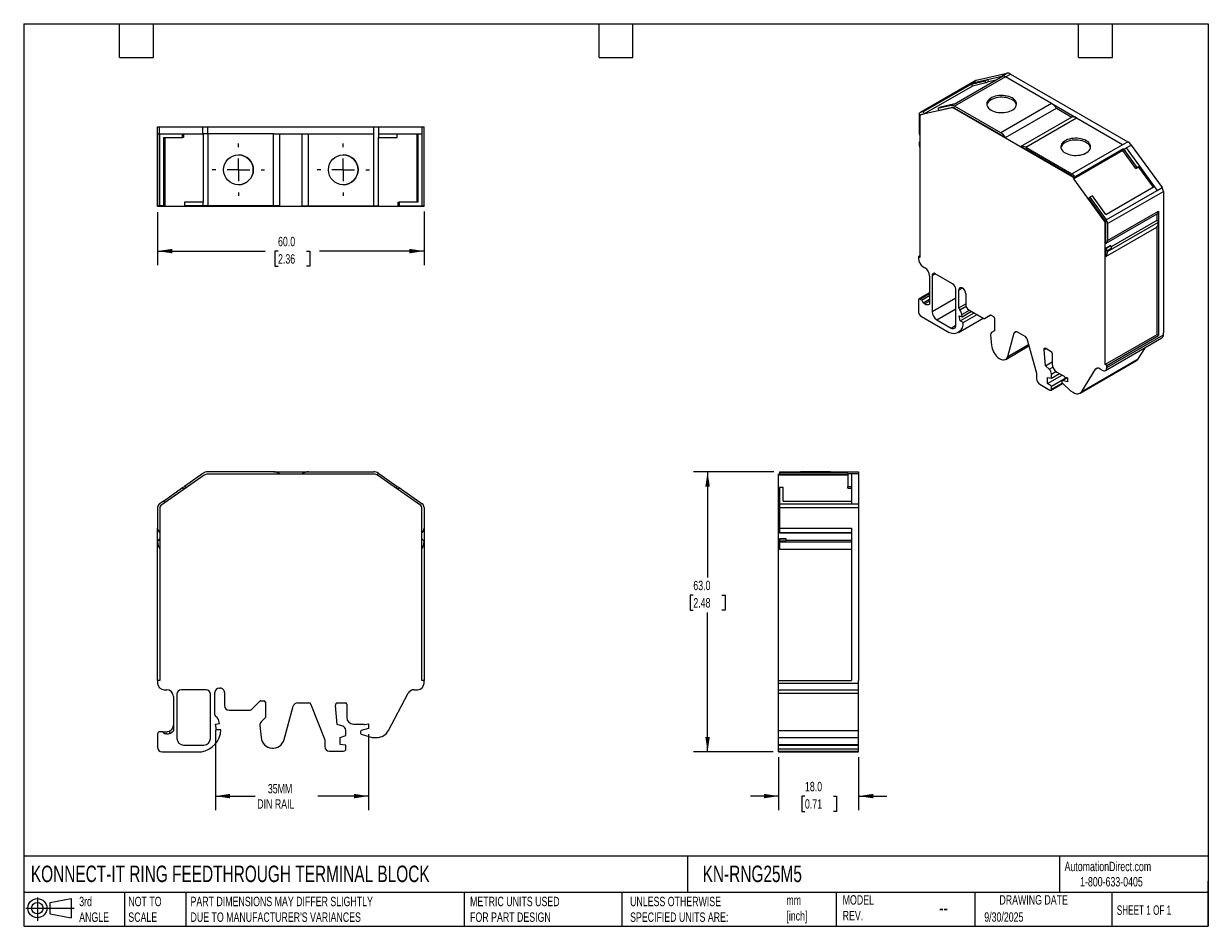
# Model space of a CAD drawing. Header units: millimetres. Extents: x 6 to 273, y 6 to 210.
import ezdxf

# ---------------------------------------------------------------- set-up
doc = ezdxf.new("R2010")
doc.units = ezdxf.units.MM
doc.linetypes.add('SLD-Center', pattern=[19.05, 15.24, -1.27, 1.27, -1.27])
doc.linetypes.add('SLD-Solid', pattern=[0])
doc.layers.add('CENTER', color=40, linetype='SLD-Center')
doc.layers.add('SLD-DEFPOINTS', color=7, linetype='Continuous')
doc.layers.add('DIMENSIONS', color=140, linetype='SLD-Solid', lineweight=25)
doc.layers.add('TEXT', color=140, linetype='SLD-Solid', lineweight=25)
doc.styles.add('SLDTEXTSTYLE0', font='TXT', dxfattribs={"width": 0.7})
doc.styles.add('SLDTEXTSTYLE1', font='TXT', dxfattribs={"width": 0.65})
doc.dimstyles.new('SLDDIMSTYLE0', dxfattribs={"dimtxt": 2.158008, "dimasz": 3.302, "dimexe": 0, "dimexo": 0.0625, "dimgap": 0.539502, "dimtad": 0, "dimtih": 1, "dimtoh": 1, "dimdec": 1, "dimrnd": 1e-09, "dimzin": 12, "dimdsep": 46, "dimtxsty": 'SLDTEXTSTYLE0', "dimsah": 1, "dimcen": 0.09, "dimadec": 0, "dimazin": 3, "dimtfac": 1, "dimtdec": 1, "dimtofl": 0, "dimtmove": 0, "dimatfit": 3, "dimfxl": 0, "dimfrac": 2, "dimtolj": 1, "dimtzin": 12, "dimarcsym": 0})
doc.dimstyles.new('SLDDIMSTYLE1', dxfattribs={"dimtxt": 2.158008, "dimasz": 3.302, "dimexe": 0, "dimexo": 0.0625, "dimgap": 0.539502, "dimtad": 0, "dimtih": 1, "dimtoh": 1, "dimdec": 1, "dimrnd": 1e-09, "dimzin": 4, "dimdsep": 46, "dimtxsty": 'SLDTEXTSTYLE0', "dimsah": 1, "dimcen": 0.09, "dimadec": 0, "dimazin": 1, "dimtfac": 1, "dimtdec": 1, "dimtmove": 0, "dimatfit": 0, "dimfxl": 0, "dimfrac": 2, "dimtolj": 1, "dimtzin": 12, "dimarcsym": 0})
doc.dimstyles.new('SLDDIMSTYLE2', dxfattribs={"dimtxt": 2.158008, "dimasz": 3.302, "dimexe": 0, "dimexo": 0.0625, "dimgap": 0.539502, "dimtad": 0, "dimtih": 1, "dimtoh": 1, "dimdec": 1, "dimrnd": 1e-09, "dimzin": 4, "dimdsep": 46, "dimtxsty": 'SLDTEXTSTYLE0', "dimsah": 1, "dimcen": 0.09, "dimadec": 0, "dimazin": 1, "dimtfac": 1, "dimtdec": 1, "dimtofl": 0, "dimtmove": 0, "dimatfit": 3, "dimfxl": 0, "dimfrac": 2, "dimtolj": 1, "dimtzin": 12, "dimarcsym": 0})

# ---------------------------------------------------------------- blocks, each defined once
blk = doc.blocks.new('Block11')
at = {"color": 7, "linetype": 'SLD-Solid', "lineweight": 18}
for p, q in [((0, 2.88), (10.87, 2.88)), ((2.59, 5.31), (2.59, 0)), ((5.48, 4.17), (10.18, 5.03)), ((5.48, 1.6), (5.48, 4.17)), ((10.18, 5.03), (10.18, 0.73)), ((5.48, 1.6), (10.18, 0.73))]:
    blk.add_line(p, q, dxfattribs=at)
for radius in [2.15, 1.29]:
    blk.add_circle((2.59, 2.88), radius, dxfattribs=at)
blk = doc.blocks.new('Block12')
at = {"layer": 'SLD-DEFPOINTS'}
blk.add_blockref('Block11', (0, 0), dxfattribs=at)
blk = doc.blocks.new('_D')
at = {"layer": 'DIMENSIONS'}
for p, q in [((49.52, 50.58), (49.52, 32.49)), ((84, 49.59), (84, 32.49)), ((49.52, 35.66), (58.45, 35.66)), ((84, 35.66), (72.54, 35.66))]:
    blk.add_line(p, q, dxfattribs=at)
for points in [[(49.52, 35.66), (52.82, 35.16), (52.82, 36.17)], [(84, 35.66), (80.7, 36.17), (80.7, 35.16)]]:
    blk.add_solid(points, dxfattribs=at)
at = {"layer": 'DIMENSIONS', "char_height": 2.117, "attachment_point": 1, "style": 'SLDTEXTSTYLE0'}
for s, insert in [('35MM', (61.32, 38.39)), ('DIN RAIL', (58.93, 34.96))]:
    blk.add_mtext(s, dxfattribs=dict(at, insert=insert))
blk = doc.blocks.new('_D_1')
at = {"layer": 'DIMENSIONS'}
for p, q in [((176.32, 44.39), (176.32, 32.49)), ((194.32, 44.39), (194.32, 32.49)), ((176.32, 35.66), (169.97, 35.66)), ((182.24, 35.66), (181.52, 35.66)), ((181.52, 35.66), (181.52, 32.23)), ((188.65, 35.66), (189.38, 35.66)), ((189.38, 35.66), (189.38, 32.23)), ((194.32, 35.66), (200.67, 35.66)), ((181.52, 32.23), (182.24, 32.23)), ((189.38, 32.23), (188.65, 32.23))]:
    blk.add_line(p, q, dxfattribs=at)
for points in [[(176.32, 35.66), (173.01, 36.17), (173.01, 35.16)], [(194.32, 35.66), (197.62, 35.16), (197.62, 36.17)]]:
    blk.add_solid(points, dxfattribs=at)
at = {"layer": 'DIMENSIONS', "char_height": 2.117, "attachment_point": 1, "style": 'SLDTEXTSTYLE0'}
for s, insert in [('18.0', (182.24, 38.87)), ('0.71', (182.24, 34.96))]:
    blk.add_mtext(s, dxfattribs=dict(at, insert=insert))
blk = doc.blocks.new('_D_2')
at = {"layer": 'DIMENSIONS'}
for p, q in [((175.25, 108.66), (157.14, 108.66)), ((160.32, 108.66), (160.32, 84.84)), ((157.11, 80.93), (156.38, 80.93)), ((156.38, 80.93), (156.38, 77.5)), ((163.52, 80.93), (164.25, 80.93)), ((164.25, 80.93), (164.25, 77.5)), ((156.38, 77.5), (157.11, 77.5)), ((164.25, 77.5), (163.52, 77.5)), ((160.32, 45.66), (160.32, 77.02)), ((175.05, 45.66), (157.14, 45.66))]:
    blk.add_line(p, q, dxfattribs=at)
for points in [[(160.32, 108.66), (159.81, 105.36), (160.82, 105.36)], [(160.32, 45.66), (160.82, 48.97), (159.81, 48.97)]]:
    blk.add_solid(points, dxfattribs=at)
at = {"layer": 'DIMENSIONS', "char_height": 2.117, "attachment_point": 1, "style": 'SLDTEXTSTYLE0'}
for s, insert in [('63.0', (157.11, 84.14)), ('2.48', (157.11, 80.23))]:
    blk.add_mtext(s, dxfattribs=dict(at, insert=insert))
blk = doc.blocks.new('_D_3')
at = {"layer": 'DIMENSIONS'}
for p, q in [((36.5, 167.09), (36.5, 155.18)), ((96.5, 167.29), (96.5, 155.18)), ((36.5, 158.36), (60.69, 158.36)), ((63.61, 158.36), (62.89, 158.36)), ((62.89, 158.36), (62.89, 154.93)), ((70.03, 158.36), (70.75, 158.36)), ((70.75, 158.36), (70.75, 154.93)), ((96.5, 158.36), (72.95, 158.36)), ((62.89, 154.93), (63.61, 154.93)), ((70.75, 154.93), (70.03, 154.93))]:
    blk.add_line(p, q, dxfattribs=at)
for points in [[(36.5, 158.36), (39.81, 157.85), (39.81, 158.86)], [(96.5, 158.36), (93.2, 158.86), (93.2, 157.85)]]:
    blk.add_solid(points, dxfattribs=at)
at = {"layer": 'DIMENSIONS', "char_height": 2.117, "attachment_point": 1, "style": 'SLDTEXTSTYLE0'}
for s, insert in [('60.0', (63.61, 161.57)), ('2.36', (63.61, 157.65))]:
    blk.add_mtext(s, dxfattribs=dict(at, insert=insert))
blk = doc.blocks.new('SW_CENTERMARKSYMBOL_0')
at = {"layer": 'CENTER', "color": 0}
for p, q in [((0, 5.08), (0, 5.89)), ((-5.08, 0), (-5.89, 0)), ((0, 0), (-2.54, 0)), ((0, 0), (0, 2.54)), ((0, 0), (0, -2.54)), ((0, 0), (2.54, 0)), ((5.08, 0), (5.89, 0)), ((0, -5.08), (0, -5.89))]:
    blk.add_line(p, q, dxfattribs=at)
blk = doc.blocks.new('SW_CENTERMARKSYMBOL_1')
at = {"layer": 'CENTER', "color": 0}
for p, q in [((0, 5.08), (0, 5.89)), ((-5.08, 0), (-5.89, 0)), ((0, 0), (-2.54, 0)), ((0, 0), (0, 2.54)), ((0, 0), (0, -2.54)), ((0, 0), (2.54, 0)), ((5.08, 0), (5.89, 0)), ((0, -5.08), (0, -5.89))]:
    blk.add_line(p, q, dxfattribs=at)

msp = doc.modelspace()

# ---------------------------------------------------------------- linework, layer by layer
for p, q in [((215.8, 191.47), (226.69, 197.76)), ((227.39, 197.57), (215.94, 190.95)), ((220.81, 196.8), (227.71, 198.39)), ((223.35, 196.99), (226.58, 197.74)), ((226.58, 197.74), (227.71, 198.39)), ((227.39, 197.57), (228.53, 198.22)), ((237.78, 191.57), (227.39, 197.57)), ((228.53, 198.22), (254.91, 182.99)), ((219.58, 196.11), (208.13, 189.49)), ((219.68, 196.14), (208.22, 189.53)), ((219.74, 195.96), (208.85, 189.68)), ((219.95, 195.51), (209.06, 189.23)), ((220.71, 196.76), (219.58, 196.11)), ((219.58, 196.1), (219.68, 196.14)), ((219.68, 196.14), (223.35, 196.99)), ((219.68, 196.14), (220.81, 196.8)), ((219.74, 195.96), (222.79, 196.67)), ((219.95, 195.51), (219.74, 195.96)), ((222.99, 196.21), (219.95, 195.51)), ((222.79, 196.67), (223.35, 196.99)), ((222.99, 196.21), (222.79, 196.67)), ((222.99, 196.21), (223.55, 196.54)), ((223.35, 196.99), (223.55, 196.54)), ((223.55, 196.54), (225.27, 196.94)), ((208.85, 189.68), (208.22, 189.53)), ((215.19, 190.59), (208.28, 189)), ((208.85, 189.68), (209.06, 189.23)), ((215.13, 191.13), (212.19, 190.45)), ((212.75, 190.77), (212.19, 190.45)), ((212.19, 190.45), (212.39, 190)), ((212.39, 190), (215.33, 190.68)), ((215.69, 191.45), (212.75, 190.77)), ((215.69, 191.45), (215.13, 191.13)), ((215.33, 190.68), (215.19, 190.59)), ((215.94, 190.55), (215.8, 190.46)), ((242.19, 175.23), (215.8, 190.46)), ((226.32, 184.96), (215.94, 190.95)), ((215.94, 190.55), (226.28, 184.58)), ((237.78, 191.57), (226.32, 184.96)), ((227.38, 183.94), (238.84, 190.55)), ((237.82, 191.55), (243.35, 188.36)), ((238.84, 190.55), (242.34, 188.53)), ((207.92, 189.04), (207.92, 185.21)), ((208.13, 188.75), (208.13, 156.92)), ((208.38, 189.06), (208.24, 188.98)), ((208.42, 189.08), (208.28, 189)), ((208.42, 189.08), (209.06, 189.23)), ((242.34, 188.53), (230.88, 181.92)), ((231.94, 181.72), (243.4, 188.33)), ((243.4, 188.33), (253.72, 182.37)), ((36.5, 184.76), (36.5, 186.36)), ((36.5, 186.36), (36.93, 186.36)), ((36.5, 168.36), (36.5, 186.36)), ((36.5, 186.36), (36.5, 186.36)), ((36.5, 184.76), (36.5, 168.56)), ((36.5, 184.76), (36.5, 168.56)), ((36.5, 184.76), (36.5, 184.76)), ((36.5, 184.76), (36.5, 184.76)), ((36.5, 184.76), (36.5, 184.76)), ((36.5, 168.36), (36.5, 184.76)), ((36.5, 184.76), (36.5, 174.47)), ((36.93, 184.76), (36.93, 186.36)), ((36.93, 186.36), (46.7, 186.36)), ((36.93, 184.76), (42.13, 184.76)), ((36.93, 184.76), (36.93, 168.56)), ((42.13, 184.76), (46.7, 184.76)), ((42.13, 183.96), (42.13, 184.76)), ((42.41, 183.96), (42.41, 184.76)), ((46.7, 184.76), (46.7, 186.36)), ((46.7, 186.36), (47.84, 186.36)), ((46.7, 184.76), (46.84, 184.76)), ((46.84, 169.36), (46.84, 184.76)), ((47.84, 184.76), (46.84, 184.76)), ((47.84, 184.76), (47.84, 186.36)), ((47.84, 186.36), (85.16, 186.36)), ((47.84, 184.76), (47.84, 168.56)), ((62.53, 184.76), (47.84, 184.76)), ((62.53, 184.76), (62.53, 168.56)), ((62.59, 184.76), (62.53, 184.76)), ((62.59, 184.76), (70.41, 184.76)), ((64.03, 168.56), (64.03, 184.76)), ((68.98, 184.76), (68.98, 168.56)), ((70.41, 184.76), (70.48, 184.76)), ((70.48, 168.56), (70.48, 184.76)), ((70.48, 184.76), (85.08, 184.76)), ((85.08, 184.76), (85.16, 184.76)), ((85.16, 184.76), (85.16, 186.36)), ((85.16, 186.36), (86.31, 186.36)), ((85.16, 184.76), (85.16, 184.76)), ((85.16, 168.56), (85.16, 184.76)), ((86.31, 184.76), (86.31, 186.36)), ((86.31, 186.36), (96.08, 186.36)), ((86.31, 183.96), (86.31, 184.76)), ((86.31, 184.76), (90.47, 184.76)), ((90.47, 184.76), (95.18, 184.76)), ((90.47, 183.96), (90.47, 184.76)), ((94.9, 169.36), (94.9, 184.76)), ((95.18, 184.76), (96.08, 184.76)), ((95.18, 169.36), (95.18, 184.76)), ((96.08, 184.76), (96.08, 186.36)), ((96.08, 186.36), (96.5, 186.36)), ((96.08, 168.56), (96.08, 184.76)), ((96.5, 168.56), (96.5, 186.36)), ((96.5, 168.56), (96.5, 184.76)), ((96.5, 184.76), (96.5, 184.76)), ((226.36, 184.53), (227.38, 183.94)), ((37.82, 183.96), (42.13, 183.96)), ((37.82, 183.96), (37.82, 168.56)), ((38.11, 183.96), (38.11, 168.56)), ((42.41, 183.96), (42.13, 183.96)), ((86.17, 183.96), (86.31, 183.96)), ((86.17, 183.96), (86.17, 168.56)), ((86.31, 183.96), (90.47, 183.96)), ((208.13, 182.96), (207.98, 182.88)), ((231.9, 181.33), (230.88, 181.92)), ((231.94, 181.72), (242.33, 175.72)), ((242.33, 175.72), (253.78, 182.33)), ((253.93, 181.38), (243.04, 175.09)), ((253.72, 182.37), (253.78, 182.33)), ((253.72, 181.16), (253.93, 181.38)), ((253.78, 182.33), (254.91, 182.99)), ((254.03, 181.24), (254.59, 181.57)), ((254.59, 181.57), (255.72, 182.22)), ((254.59, 181.57), (257.54, 177.49)), ((255.72, 182.22), (262.63, 172.65)), ((242.33, 175.31), (231.98, 181.28)), ((253.82, 181.03), (242.79, 174.66)), ((253.72, 181.16), (242.83, 174.87)), ((256.77, 176.95), (253.82, 181.03)), ((254.03, 181.24), (256.97, 177.17)), ((256.77, 176.95), (257.33, 177.28)), ((256.77, 176.95), (256.97, 177.17)), ((256.97, 177.17), (257.54, 177.49)), ((257.54, 177.49), (257.33, 177.28)), ((257.33, 177.28), (260.61, 172.73)), ((257.54, 177.49), (260.87, 172.88)), ((242.33, 175.31), (242.19, 175.23)), ((249.7, 165.09), (242.79, 174.66)), ((243.04, 175.09), (242.83, 174.87)), ((246.94, 170.81), (246.37, 170.48)), ((249.98, 166.59), (246.94, 170.81)), ((249.98, 166.59), (260.87, 172.88)), ((250.04, 165.39), (261.5, 172)), ((250.35, 164.54), (262.93, 171.81)), ((260.87, 172.88), (261.5, 172)), ((261.5, 172), (262.63, 172.65)), ((262.93, 171.81), (262.93, 139.98)), ((36.93, 168.56), (36.5, 168.56)), ((37, 168.36), (36.5, 168.36)), ((37.82, 168.56), (36.93, 168.56)), ((37, 168.56), (37, 168.36)), ((37, 168.56), (37, 168.36)), ((37.22, 168.36), (37, 168.36)), ((37, 168.36), (37, 168.36)), ((37.22, 168.56), (37.22, 168.36)), ((46.98, 168.36), (37.22, 168.36)), ((37.82, 168.56), (38.11, 168.56)), ((42.54, 169.36), (42.54, 168.56)), ((46.7, 169.36), (42.54, 169.36)), ((46.7, 168.56), (42.54, 168.56)), ((46.7, 169.36), (46.7, 168.56)), ((46.84, 169.36), (46.7, 169.36)), ((47.84, 168.56), (46.7, 168.56)), ((46.98, 168.56), (46.98, 168.36)), ((47.84, 168.36), (46.98, 168.36)), ((62.53, 168.56), (47.84, 168.56)), ((47.84, 168.56), (47.84, 168.36)), ((85.16, 168.36), (47.84, 168.36)), ((64.03, 168.56), (62.53, 168.56)), ((68.98, 168.56), (70.48, 168.56)), ((70.48, 168.56), (85.16, 168.56)), ((85.16, 168.56), (86.17, 168.56)), ((85.16, 168.56), (85.16, 168.36)), ((86.02, 168.36), (85.16, 168.36)), ((86.02, 168.56), (86.02, 168.36)), ((95.79, 168.36), (86.02, 168.36)), ((90.59, 169.36), (90.59, 168.56)), ((90.59, 169.36), (90.88, 169.36)), ((90.88, 168.56), (90.59, 168.56)), ((90.88, 169.36), (90.88, 168.56)), ((95.18, 169.36), (90.88, 169.36)), ((90.88, 168.56), (96.08, 168.56)), ((95.79, 168.56), (95.79, 168.36)), ((96, 168.36), (95.79, 168.36)), ((96, 168.56), (96, 168.36)), ((96.5, 168.36), (96, 168.36)), ((96.08, 168.56), (96.5, 168.56)), ((96.5, 168.36), (96.5, 168.56)), ((246.37, 170.48), (246.17, 170.26)), ((249.84, 165.17), (246.17, 170.26)), ((246.37, 170.48), (250.04, 165.39)), ((250.08, 160.12), (261.53, 166.73)), ((250.35, 160.71), (261.8, 167.33)), ((261.45, 166.68), (261.45, 165.25)), ((261.8, 167.33), (261.8, 164.86)), ((249.84, 165.17), (249.7, 165.09)), ((249.99, 164.75), (249.85, 164.67)), ((249.85, 132.84), (249.85, 164.67)), ((249.99, 160.07), (249.99, 164.75)), ((249.99, 157.11), (261.45, 163.72)), ((250.35, 158.25), (261.8, 164.86)), ((250.35, 164.54), (250.35, 160.71)), ((261.45, 165.25), (251.2, 159.33)), ((261.45, 163.72), (261.45, 139.53)), ((261.8, 164.86), (261.8, 139.33)), ((249.99, 160.07), (250.06, 160.11)), ((250.05, 160.1), (250.04, 160.1)), ((251.05, 159.6), (249.99, 158.99)), ((249.99, 157.11), (249.99, 158.99)), ((250, 158.97), (251.06, 159.58)), ((250, 158.97), (250.29, 158.45)), ((250.29, 158.45), (251.35, 159.07)), ((251.35, 159.07), (251.06, 159.58)), ((207.78, 157.13), (208.13, 157.33)), ((207.78, 157.13), (207.78, 156.67)), ((208.13, 156.92), (207.78, 157.13)), ((208.84, 154.84), (209.23, 154.61)), ((210.29, 152.77), (210.29, 146.43)), ((210.85, 152.86), (211.56, 153.26)), ((210.85, 152.86), (210.85, 144.73)), ((215.49, 151), (211.56, 153.26)), ((216.19, 141.65), (216.19, 149.77)), ((216.9, 149.65), (217.61, 150.06)), ((216.9, 145.57), (216.9, 149.65)), ((217.61, 150.06), (217.73, 149.99)), ((207.78, 147.33), (207.78, 144.88)), ((210.29, 148.95), (207.88, 147.56)), ((208.13, 147.53), (210.29, 148.78)), ((208.49, 147.33), (208.13, 147.53)), ((208.49, 147.33), (210.29, 148.37)), ((208.84, 146.71), (210.29, 147.55)), ((209.23, 146.49), (208.84, 146.71)), ((210.29, 147.1), (209.23, 146.49)), ((210.85, 144.73), (216.19, 147.82)), ((218.44, 148.77), (218.44, 146.37)), ((211.91, 142.9), (216.19, 145.37)), ((216.9, 145.57), (218.44, 146.46)), ((217.08, 145.11), (218.52, 145.94)), ((217.15, 142.65), (220.31, 144.48)), ((217.54, 144.09), (219.26, 145.08)), ((217.61, 143.57), (217.54, 144.09)), ((217.61, 143.57), (219.75, 144.8)), ((217.85, 142.25), (221.01, 144.07)), ((219.14, 145.15), (222.53, 143.19)), ((208.49, 143.65), (214.74, 140.04)), ((211.91, 142.9), (215.13, 141.04)), ((215.13, 141.04), (216.19, 141.65)), ((216.78, 140.06), (222.36, 143.29)), ((216.98, 143.8), (217.61, 143.57)), ((217.15, 142.65), (216.98, 143.8)), ((217.85, 142.25), (217.15, 142.65)), ((222.68, 143.18), (224.05, 143.97)), ((222.68, 143.18), (224.06, 143.97)), ((224.2, 143.95), (224.72, 143.65)), ((224.93, 143.29), (224.93, 140.42)), ((224.05, 139.49), (224.24, 137.14)), ((224.93, 140.42), (224.26, 140.03)), ((227.91, 134.66), (229.37, 139.96)), ((229.37, 139.96), (229.87, 140.24)), ((230.05, 140.16), (231.86, 139.12)), ((261.45, 139.53), (249.85, 132.84)), ((249.89, 131.49), (262.62, 138.84)), ((250.2, 132.18), (262.93, 139.53)), ((250.2, 132.63), (261.8, 139.33)), ((261.8, 139.33), (261.45, 139.53)), ((262.93, 139.53), (262.93, 139.98)), ((227.43, 133.98), (232.66, 137)), ((227.91, 134.66), (232.57, 137.35)), ((232.19, 138.67), (234.38, 130.9)), ((236.08, 136.23), (236.47, 136.46)), ((236.39, 132.54), (236.08, 136.23)), ((236.44, 136.48), (237.67, 135.76)), ((257.28, 134.1), (258.89, 136.69)), ((236.39, 132.54), (237.89, 133.41)), ((237.89, 135.4), (237.89, 132.97)), ((244.17, 126.38), (256.9, 133.73)), ((244.55, 126.75), (257.28, 134.1)), ((234.38, 130.9), (234.38, 129.63)), ((237.24, 131.75), (236.39, 132.54)), ((237.24, 131.75), (238.05, 132.22)), ((237.74, 130.68), (238.76, 131.26)), ((237.74, 129.74), (239.55, 130.78)), ((238.95, 131.13), (240.6, 130.17)), ((244.55, 126.75), (247.68, 131.76)), ((247.68, 131.76), (248.12, 132.02)), ((248.61, 131.87), (249.14, 131.57)), ((250.2, 132.63), (249.85, 132.84)), ((250.2, 132.18), (250.2, 132.63)), ((235.09, 128.4), (237.39, 127.07)), ((236.86, 128.57), (240.12, 130.45)), ((236.86, 129.88), (237.74, 129.74)), ((236.86, 128.57), (236.86, 129.88)), ((237.74, 127.97), (236.86, 128.57)), ((237.64, 127.05), (240.24, 128.55)), ((237.74, 129.74), (237.74, 130.68)), ((237.74, 127.97), (241.11, 129.91)), ((237.74, 127.28), (240.14, 128.66)), ((240.1, 129.13), (240.1, 128.81)), ((241.25, 129.87), (240.14, 129.22)), ((240.2, 129.23), (241.29, 129.86)), ((241.37, 128.92), (240.2, 129.23)), ((240.2, 128.59), (241.94, 126.97)), ((240.77, 130), (241.3, 129.86)), ((241.3, 129.86), (241.37, 129.82)), ((241.37, 129.82), (241.37, 128.92)), ((237.74, 127.28), (237.74, 127.97)), ((242, 126.92), (242.67, 126.53)), ((46.98, 107.89), (37.22, 101.05)), ((46.7, 108.3), (42.54, 105.39)), ((62.53, 108.66), (47.84, 108.66)), ((85.16, 108.16), (47.84, 108.16)), ((62.59, 108.66), (70.41, 108.66)), ((70.48, 108.66), (85.16, 108.66)), ((86.17, 108.39), (85.88, 107.98)), ((95.79, 101.05), (86.02, 107.89)), ((86.31, 108.3), (90.47, 105.39)), ((176.52, 108.16), (176.32, 108.16)), ((176.32, 107.89), (176.32, 108.16)), ((191.92, 107.89), (176.32, 107.89)), ((176.32, 101.05), (176.32, 107.89)), ((176.52, 108.66), (176.52, 108.39)), ((176.52, 108.66), (192.72, 108.66)), ((176.52, 108.66), (192.72, 108.66)), ((176.52, 108.66), (176.52, 108.66)), ((191.92, 108.39), (176.52, 108.39)), ((176.52, 108.39), (176.52, 107.98)), ((191.92, 107.98), (176.52, 107.98)), ((191.92, 108.39), (191.92, 108.3)), ((191.92, 108.3), (191.92, 105.39)), ((191.92, 108.3), (192.72, 108.3)), ((192.72, 108.66), (192.72, 108.66)), ((192.72, 108.66), (194.32, 108.66)), ((192.72, 108.66), (192.72, 108.66)), ((192.72, 108.66), (192.72, 108.66)), ((192.72, 108.3), (192.72, 105.39)), ((192.72, 108.3), (194.32, 108.3)), ((194.32, 108.66), (194.32, 108.3)), ((194.32, 108.3), (194.32, 101.46)), ((37.82, 102.09), (42.13, 105.1)), ((42.13, 105.1), (42.54, 105.39)), ((42.41, 104.69), (42.13, 105.1)), ((42.54, 105.39), (42.82, 104.98)), ((90.18, 104.98), (90.47, 105.39)), ((90.47, 105.39), (90.88, 105.1)), ((90.88, 105.1), (90.59, 104.69)), ((90.88, 105.1), (96.08, 101.46)), ((177.32, 105.1), (176.52, 105.1)), ((176.52, 105.1), (176.52, 101.46)), ((177.32, 102.09), (177.32, 105.1)), ((191.92, 105.39), (192.72, 105.39)), ((191.92, 104.98), (191.92, 105.39)), ((191.92, 104.98), (192.72, 104.98)), ((192.72, 105.39), (192.72, 102.09)), ((37.82, 102.09), (36.93, 101.46)), ((37.82, 102.09), (38.11, 101.68)), ((176.52, 101.46), (176.52, 100.64)), ((176.52, 101.46), (192.72, 101.46)), ((177.32, 102.09), (192.72, 102.09)), ((192.72, 102.09), (192.72, 101.46)), ((192.72, 101.46), (194.32, 101.46)), ((194.32, 101.46), (194.32, 100.64)), ((36.5, 100.64), (36.5, 95.95)), ((37, 100.64), (37, 61.66)), ((96, 61.66), (96, 100.64)), ((96.5, 100.64), (96.5, 95.95)), ((176.52, 101.05), (176.32, 101.05)), ((176.32, 100.64), (176.32, 101.05)), ((176.52, 100.64), (176.32, 100.64)), ((176.32, 61.66), (176.32, 100.64)), ((176.52, 100.64), (176.52, 95.95)), ((176.52, 100.64), (194.32, 100.64)), ((194.32, 100.64), (194.32, 61.66)), ((36.5, 92.93), (36.5, 95.95)), ((36.59, 93.14), (36.99, 93.58)), ((36.92, 95), (37, 94.92)), ((96.02, 93.58), (96.42, 93.14)), ((96.08, 95), (96.08, 94.99)), ((96.5, 95.95), (96.5, 92.93)), ((176.52, 95.95), (192.72, 95.95)), ((176.52, 95.95), (176.52, 95)), ((176.52, 95), (192.72, 95)), ((176.52, 95), (176.52, 94.99)), ((176.52, 94.99), (178.02, 94.99)), ((176.52, 94.99), (176.52, 94.92)), ((176.52, 94.92), (178.02, 94.92)), ((178.02, 93.59), (176.52, 93.59)), ((176.52, 93.59), (176.52, 93.58)), ((176.52, 93.58), (178.02, 93.58)), ((176.52, 93.58), (176.52, 93.14)), ((178.02, 94.92), (178.02, 94.99)), ((178.02, 94.92), (192.72, 94.92)), ((178.02, 93.58), (178.02, 93.59)), ((178.02, 93.14), (178.02, 93.58)), ((192.72, 95.95), (192.72, 92.93)), ((36.5, 61.66), (36.5, 92.93)), ((96.5, 92.93), (96.5, 61.66)), ((176.52, 93.14), (178.02, 93.14)), ((176.52, 93.14), (176.52, 92.93)), ((176.52, 92.93), (192.72, 92.93)), ((176.52, 92.93), (176.52, 91.29)), ((176.52, 91.29), (192.72, 91.29)), ((192.72, 93.23), (178.02, 93.23)), ((192.72, 92.93), (192.72, 61.66)), ((192.72, 92.93), (192.72, 92.93)), ((36.5, 61.66), (36.5, 61.11)), ((37, 61.66), (36.5, 61.66)), ((96.5, 61.66), (96, 61.66)), ((96.5, 61.11), (96.5, 61.66)), ((176.32, 61.11), (176.32, 61.66)), ((176.32, 61.66), (192.72, 61.66)), ((194.32, 61.11), (194.32, 61.66)), ((38, 59.61), (38.55, 59.61)), ((47.4, 59.61), (41.85, 59.61)), ((49.4, 53.96), (49.4, 58.96)), ((50.4, 59.96), (50.58, 59.96)), ((51.58, 58.96), (51.58, 56.03)), ((88.5, 50.46), (92.93, 58.81)), ((94.25, 59.61), (95, 59.61)), ((176.32, 61.11), (194.32, 61.11)), ((176.32, 59.61), (176.32, 61.11)), ((176.32, 59.61), (194.32, 59.61)), ((176.32, 58.81), (176.32, 59.61)), ((176.32, 58.81), (194.32, 58.81)), ((176.32, 50.46), (176.32, 58.81)), ((194.32, 59.61), (194.32, 61.11)), ((194.32, 58.81), (194.32, 59.61)), ((194.32, 50.46), (194.32, 58.81)), ((40.05, 58.11), (40.05, 50.34)), ((40.85, 58.61), (40.85, 48.66)), ((48.4, 48.66), (48.4, 58.61)), ((57.58, 55.12), (59.52, 57.05)), ((59.73, 57.14), (60.46, 57.14)), ((60.76, 56.84), (60.76, 53.32)), ((68, 56.64), (70.57, 56.64)), ((71.03, 56.32), (74.12, 48.35)), ((76.96, 51.79), (76.53, 56.08)), ((77.03, 56.64), (78.78, 56.64)), ((79.08, 56.34), (79.08, 53.36)), ((52.58, 55.03), (57.37, 55.03)), ((64.98, 48.38), (67.04, 55.9)), ((49.52, 51.85), (50.41, 52.01)), ((49.75, 50.56), (49.52, 51.85)), ((50.41, 52.01), (50.3, 52.6)), ((59.52, 51.57), (59.78, 48.83)), ((60.76, 53.32), (59.81, 52.37)), ((78.17, 51.42), (76.96, 51.79)), ((80.58, 51.86), (82.93, 51.86)), ((84, 50.86), (82.36, 50.42)), ((83.15, 51.76), (83.9, 51.96)), ((83.9, 51.96), (84, 51.96)), ((84, 51.96), (84, 50.86)), ((36.5, 49.66), (36.5, 46.66)), ((37.5, 50.16), (37, 50.16)), ((37.5, 50.16), (38.55, 50.16)), ((38.55, 49.66), (38, 49.66)), ((39.25, 49.79), (39.25, 50.34)), ((50.75, 50.56), (49.75, 50.56)), ((74.12, 48.35), (74.12, 46.8)), ((77.63, 48.86), (78.88, 49.31)), ((77.63, 47.25), (77.63, 48.86)), ((78.88, 49.31), (78.88, 50.46)), ((82.21, 50.23), (82.21, 49.83)), ((82.35, 49.64), (84.81, 48.88)), ((84.9, 48.86), (85.85, 48.86)), ((176.32, 50.46), (194.32, 50.46)), ((176.32, 48.86), (176.32, 50.46)), ((176.32, 48.86), (194.32, 48.86)), ((176.32, 48.86), (194.32, 48.86)), ((176.32, 48.86), (194.32, 48.86)), ((176.32, 48.86), (176.32, 48.86)), ((176.32, 47.25), (176.32, 48.86)), ((194.32, 48.86), (194.32, 50.46)), ((194.32, 48.86), (194.32, 48.86)), ((194.32, 47.25), (194.32, 48.86)), ((37.5, 45.66), (46.35, 45.66)), ((42.35, 47.16), (46.9, 47.16)), ((75.12, 45.79), (78.38, 45.79)), ((78.88, 47.14), (77.63, 47.25)), ((78.88, 46.3), (78.88, 47.14)), ((176.32, 47.25), (194.32, 47.25)), ((176.32, 47.14), (176.32, 47.25)), ((176.32, 47.14), (194.32, 47.14)), ((176.32, 46.3), (176.32, 47.14)), ((176.32, 46.3), (194.32, 46.3)), ((176.32, 45.79), (176.32, 46.3)), ((176.32, 45.79), (194.32, 45.79)), ((176.32, 45.66), (176.32, 45.79)), ((176.32, 45.66), (194.32, 45.66)), ((194.32, 47.14), (194.32, 47.25)), ((194.32, 46.3), (194.32, 47.14)), ((194.32, 45.79), (194.32, 46.3)), ((194.32, 45.66), (194.32, 45.79))]:
    msp.add_line(p, q)
at = {"flags": 128}
for points in [[(220.71, 196.76), (220.74, 196.77), (220.81, 196.8)], [(228.89, 192.83), (228.54, 193), (228.16, 193.15), (227.75, 193.26), (227.31, 193.34), (226.86, 193.39), (226.4, 193.39), (225.95, 193.37), (225.5, 193.31), (225.08, 193.21), (224.68, 193.08), (224.32, 192.92), (223.99, 192.73), (223.72, 192.52), (223.49, 192.29), (223.32, 192.05), (223.22, 191.79), (223.17, 191.53), (223.18, 191.26), (223.26, 191), (223.4, 190.75), (223.6, 190.51), (223.85, 190.29), (224.15, 190.09), (224.49, 189.92), (224.87, 189.78), (225.29, 189.66), (225.72, 189.58), (226.17, 189.54), (226.63, 189.53), (227.09, 189.56), (227.53, 189.62), (227.96, 189.72), (228.35, 189.84), (228.72, 190), (229.04, 190.19), (229.32, 190.4), (229.54, 190.63), (229.71, 190.88), (229.82, 191.13), (229.86, 191.4), (229.85, 191.66), (229.77, 191.92), (229.63, 192.17), (229.44, 192.41), (229.19, 192.63), (228.89, 192.83)], [(229.85, 191.26), (229.82, 191.38), (229.71, 191.64), (229.54, 191.88), (229.32, 192.11), (229.04, 192.32), (228.72, 192.51), (228.35, 192.67), (227.96, 192.8), (227.53, 192.9), (227.09, 192.96), (226.63, 192.99), (226.17, 192.98), (225.72, 192.93), (225.29, 192.85), (224.87, 192.74), (224.49, 192.59), (224.15, 192.42)], [(208.38, 189.06), (208.39, 189.07), (208.42, 189.08)], [(208.13, 182.86), (208.1, 182.88), (208.05, 182.89), (207.99, 182.88), (207.95, 182.85), (207.93, 182.8), (207.92, 182.74)], [(240.84, 180.46), (241.18, 180.29), (241.56, 180.14), (241.98, 180.03), (242.41, 179.95), (242.86, 179.9), (243.32, 179.9), (243.77, 179.92), (244.22, 179.98), (244.64, 180.08), (245.04, 180.21), (245.41, 180.37), (245.73, 180.56), (246.01, 180.77), (246.23, 181), (246.4, 181.24), (246.51, 181.5), (246.55, 181.76), (246.54, 182.03), (246.46, 182.29), (246.32, 182.54), (246.12, 182.78), (245.87, 183), (245.57, 183.2), (245.23, 183.37), (244.85, 183.51), (244.43, 183.63), (244, 183.71), (243.55, 183.75), (243.09, 183.76), (242.64, 183.73), (242.19, 183.67), (241.77, 183.57), (241.37, 183.45), (241, 183.29), (240.68, 183.1), (240.4, 182.89), (240.18, 182.66), (240.01, 182.41), (239.9, 182.16), (239.86, 181.89), (239.87, 181.63), (239.95, 181.37), (240.09, 181.12), (240.28, 180.88), (240.54, 180.66), (240.84, 180.46)], [(246.54, 181.62), (246.51, 181.75), (246.4, 182), (246.23, 182.25), (246.01, 182.48), (245.73, 182.69), (245.41, 182.88), (245.04, 183.04), (244.64, 183.17), (244.22, 183.26), (243.77, 183.33), (243.32, 183.35), (242.86, 183.34), (242.41, 183.3), (241.98, 183.22), (241.56, 183.11), (241.18, 182.96), (240.84, 182.79)], [(261.45, 165.25), (261.5, 165.26), (261.56, 165.24), (261.62, 165.21), (261.68, 165.16), (261.73, 165.09), (261.77, 165.01), (261.79, 164.93), (261.8, 164.86)], [(229.37, 139.96), (229.41, 140.06), (229.47, 140.14), (229.54, 140.2), (229.62, 140.24), (229.72, 140.26), (229.83, 140.25), (229.94, 140.22), (230.05, 140.16)], [(224.24, 137.14), (224.29, 136.79), (224.38, 136.42), (224.52, 136.04), (224.69, 135.68), (224.89, 135.32), (225.13, 134.99), (225.39, 134.69), (225.66, 134.43), (225.94, 134.21), (226.23, 134.04), (226.52, 133.93), (226.8, 133.87), (227.05, 133.86), (227.29, 133.92), (227.5, 134.03), (227.68, 134.19), (227.81, 134.4), (227.91, 134.66)], [(236.08, 136.23), (236.08, 136.32), (236.1, 136.39), (236.13, 136.45), (236.17, 136.5), (236.23, 136.52), (236.29, 136.53), (236.36, 136.51), (236.44, 136.48)], [(240.2, 129.23), (240.18, 129.23), (240.16, 129.23), (240.14, 129.22), (240.13, 129.21), (240.11, 129.2), (240.1, 129.18), (240.1, 129.16), (240.1, 129.13)], [(181.27, 108.66), (181.3, 108.66), (181.39, 108.66), (181.54, 108.66), (181.75, 108.66), (182.02, 108.66), (182.33, 108.66), (182.68, 108.66), (183.07, 108.66), (183.49, 108.66), (183.93, 108.66), (184.39, 108.66), (184.84, 108.66), (185.3, 108.66), (185.74, 108.66), (186.16, 108.66), (186.55, 108.66), (186.9, 108.66), (187.21, 108.66), (187.48, 108.66), (187.69, 108.66), (187.84, 108.66), (187.93, 108.66), (187.97, 108.66), (187.93, 108.66), (187.84, 108.66), (187.69, 108.66), (187.48, 108.66), (187.21, 108.66), (186.9, 108.66), (186.55, 108.66), (186.16, 108.66), (185.74, 108.66), (185.3, 108.66), (184.84, 108.66), (184.39, 108.66), (183.93, 108.66), (183.49, 108.66), (183.07, 108.66), (182.68, 108.66), (182.33, 108.66), (182.02, 108.66), (181.75, 108.66), (181.54, 108.66), (181.39, 108.66), (181.3, 108.66), (181.27, 108.66)]]:
    msp.add_lwpolyline(points, dxfattribs=at)
for centre in [(54.7, 176.66), (78.3, 176.66)]:
    msp.add_circle(centre, 3.35)
for centre, radius, start, end in [((226.75, 197), 0.762, 95.2059, 102.9605), ((226.74, 196.53), 1.23, 57.6346, 92.5008), ((227.9, 197.27), 1.14, 56.6986, 99.2317), ((224.92, 190.8), 1.8, 115.5623, 165.2292), ((208.37, 189.1), 0.456, 109.1553, 188.1293), ((215.31, 190), 1.14, 56.7019, 99.2324), ((215.33, 189.75), 0.857, 56.6986, 99.2317), ((215.47, 189.83), 0.857, 56.6986, 99.2317), ((215.86, 190.71), 0.762, 95.2061, 102.9606), ((236.58, 189.49), 2.4, 58.7222, 60.0014), ((235.95, 188.62), 3.47, 33.7966, 57.3981), ((208.36, 188.78), 0.228, 109.1554, 188.1294), ((242.63, 187.2), 1.36, 57.8353, 102.2887), ((242.24, 186.33), 2.31, 59.9955, 61.3084), ((209.77, 185.27), 1.85, 181.8959, 207.7804), ((225.38, 182.92), 1.89, 58.557, 61.4483), ((224.53, 182.04), 3.43, 33.6871, 58.5002), ((211.71, 182.81), 3.79, 181.0273, 199.2969), ((231.17, 180.56), 1.39, 56.2919, 101.9665), ((241.61, 181.17), 1.8, 115.5627, 165.2252), ((253.81, 182.38), 0.0482, 239.9739, 240.0868), ((251.35, 179.31), 3.3, 35.8045, 38.7213), ((253.5, 180.68), 2.71, 34.8517, 58.6072), ((54.7, 176.66), 3.35, 270, 90), ((78.3, 176.66), 3.35, 270, 90), ((231, 179.68), 1.89, 58.5571, 61.4483), ((251.83, 179.59), 2.46, 35.7969, 39.7067), ((241.13, 173.5), 2.03, 34.8517, 58.6072), ((240.98, 173.49), 2.61, 37.9117, 58.8856), ((241.33, 173.66), 1.93, 38.9585, 58.9807), ((261.42, 171.74), 1.51, 2.4439, 36.9213), ((248.84, 164.48), 1.51, 2.4439, 36.9213), ((261.16, 167.26), 0.648, 305.4017, 5.9104), ((249.1, 164.63), 0.755, 2.4439, 36.9213), ((249.24, 164.72), 0.755, 2.4439, 36.9213), ((260.1, 164.76), 1.71, 322.3207, 3.0814), ((260.91, 164.86), 0.889, 359.8556, 0.1443), ((250.19, 159.8), 0.334, 115.8999, 126.23), ((249.71, 160.64), 0.637, 301.8837, 6.2198), ((251.52, 159.8), 1.73, 207.9216, 208.6294), ((248.64, 158.15), 1.71, 322.3413, 3.1889), ((249.91, 158.23), 0.432, 2.0001, 30.7698), ((252.58, 160.41), 1.73, 207.9216, 208.6294), ((210.08, 156.78), 2.31, 182.6055, 237.3945), ((207.99, 152.67), 2.31, 2.6055, 57.3945), ((211.29, 152.93), 0.437, 50.7967, 189.214), ((214.66, 149.7), 1.54, 2.6055, 57.3945), ((217.33, 149.72), 0.437, 50.7968, 189.214), ((216.9, 148.7), 1.54, 2.6054, 57.3947), ((207.99, 147.36), 0.218, 50.7965, 189.2137), ((208.07, 146.68), 0.768, 2.6055, 57.3945), ((209.31, 144.95), 1.54, 182.6055, 237.3945), ((209.8, 147.27), 0.967, 233.473, 300.1156), ((213.16, 144.84), 2.31, 182.6055, 237.3945), ((217.67, 145.6), 0.768, 182.6508, 219.9608), ((215.42, 143.75), 2.15, 9.221, 39.3482), ((219.97, 146.44), 1.54, 182.6055, 237.3945), ((215.7, 141.99), 2.17, 243.9603, 6.7099), ((215.55, 141.55), 0.655, 230.7967, 9.214), ((222.62, 143.31), 0.151, 234.3817, 294.314), ((224.11, 143.83), 0.151, 54.3817, 114.3139), ((224.47, 143.27), 0.461, 2.6055, 57.3945), ((224.58, 139.59), 0.543, 127.2794, 191.2769), ((231.44, 138.46), 0.781, 15.1999, 57.1269), ((262.2, 139.45), 0.739, 305.0133, 6.2988), ((237.43, 135.37), 0.461, 2.6054, 57.3945), ((256.36, 134.65), 1.06, 300.2854, 328.8838), ((236.17, 130.6), 1.57, 2.9269, 47.3078), ((240.19, 133.07), 2.31, 182.6055, 237.3945), ((248.2, 131.37), 0.652, 50.3421, 143.0885), ((249.56, 132.07), 0.655, 230.7967, 9.214), ((235.92, 129.7), 1.54, 182.6055, 237.3945), ((240.41, 128.82), 0.313, 182.924, 227.0751), ((240.87, 130.26), 0.277, 197.1787, 248.2021), ((237.53, 127.24), 0.219, 230.7968, 9.2141), ((242.17, 127.22), 0.347, 226.5331, 239.5596), ((243.51, 127.53), 1.3, 230.3421, 323.0885), ((47.84, 106.66), 2, 90.0033, 125), ((47.84, 106.66), 1.5, 90, 125), ((62.53, 106.16), 2, 88.331, 91.669), ((62.53, 106.16), 2.5, 53.0977, 90.0033), ((70.48, 106.16), 2.5, 89.9967, 126.9023), ((70.48, 106.16), 2, 88.331, 91.669), ((85.16, 106.66), 2, 59.8943, 89.9967), ((85.16, 106.66), 1.5, 55, 90), ((85.16, 106.66), 2, 55, 59.8943), ((37.5, 100.64), 1, 125, 180), ((95.5, 100.64), 1, 360, 55), ((37.5, 100.64), 0.5, 125, 180), ((95.5, 100.64), 0.5, 0, 55), ((37.8, 95.95), 1.3, 180, 227.373), ((36.25, 94.25), 1, 41.4027, 47.373), ((36.25, 94.25), 1, 317.373, 318.5972), ((96.75, 94.25), 1, 132.6269, 138.5967), ((96.75, 94.25), 1, 221.4032, 222.6269), ((95.2, 95.95), 1.3, 312.6269, 360), ((36.8, 92.93), 0.3, 48.1888, 179.8931), ((39.44, 92.93), 2.94, 179.8931, 213.9067), ((93.56, 92.93), 2.94, 326.0935, 0.1069), ((96.2, 92.93), 0.3, 0.1069, 44.3774), ((38, 61.11), 1.5, 180, 270), ((38.55, 58.11), 1.5, 360, 90), ((41.85, 58.61), 1, 90, 180), ((47.4, 58.61), 1, 360, 90), ((50.4, 58.96), 1, 90.0001, 180), ((50.58, 58.96), 1, 360, 90.0002), ((94.25, 58.11), 1.5, 90, 152.086), ((95, 61.11), 1.5, 270, 0), ((52.58, 56.03), 1, 180, 270), ((59.73, 56.84), 0.3, 89.9999, 135), ((60.46, 56.84), 0.3, 0, 90), ((68, 55.64), 1, 90, 164.6611), ((70.57, 56.14), 0.5, 21.1871, 90), ((77.03, 56.13), 0.506, 90, 185.7628), ((78.78, 56.34), 0.3, 359.9998, 90), ((49.9, 53.96), 0.5, 180, 240.3315), ((49, 52.37), 1.32, 9.9999, 60.3317), ((57.37, 55.33), 0.3, 269.9999, 315), ((80.58, 53.36), 1.5, 180, 270), ((60.51, 51.66), 1, 134.9999, 185.5496), ((77.88, 50.46), 1, 360, 73.1679), ((83.1, 51.96), 0.2, 207.611, 285.0005), ((37, 49.66), 0.5, 89.9999, 179.9998), ((37.5, 49.66), 0.5, 360, 89.9999), ((38.55, 51.66), 2, 270, 318.5904), ((38.55, 51.66), 1.5, 270, 297.8181), ((42.35, 48.66), 1.5, 180, 270), ((45.54, 50.82), 5.22, 278.9842, 357.1823), ((46.9, 48.66), 1.5, 270, 360), ((62.42, 49.09), 2.65, 185.5496, 344.6611), ((82.41, 50.23), 0.2, 105.0001, 179.9994), ((82.41, 49.83), 0.2, 179.9999, 252.7657), ((84.9, 49.16), 0.3, 252.7661, 269.9993), ((85.85, 51.86), 3, 270, 332.086), ((37.5, 46.66), 1, 180, 270), ((75.12, 46.8), 1, 180, 270), ((78.38, 46.3), 0.502, 270.0001, 0)]:
    msp.add_arc(centre, radius, start, end)
for points, knots in [([(36.5, 184.76), (36.5, 184.76), (36.54, 184.76), (36.69, 184.76), (36.8, 184.76), (36.93, 184.76)], [0, 0, 0, 0, 0.5, 0.5, 1, 1, 1, 1]), ([(39.25, 50.34), (39.28, 50.35), (39.33, 50.38), (39.4, 50.43), (39.48, 50.48), (39.55, 50.54), (39.64, 50.63), (39.76, 50.76), (39.86, 50.93), (39.95, 51.11), (40.01, 51.28), (40.05, 51.47), (40.05, 51.59), (40.05, 51.66)], [0, 0, 0, 0, 0.046309, 0.09428, 0.14418, 0.196245, 0.250682, 0.368396, 0.500543, 0.616366, 0.749559, 0.860556, 1, 1, 1, 1])]:
    msp.add_open_spline(points, degree=3, knots=knots)
at = {"layer": 'TEXT'}
for p, q in [((6.35, 209.55), (273.05, 209.55)), ((6.35, 209.55), (6.35, 6.35)), ((27.94, 201.93), (27.94, 209.55)), ((35.56, 201.93), (35.56, 209.55)), ((135.89, 201.93), (135.89, 209.55)), ((143.51, 201.93), (143.51, 209.55)), ((243.84, 201.93), (243.84, 209.55)), ((251.46, 201.93), (251.46, 209.55)), ((273.05, 209.55), (273.05, 6.35)), ((27.94, 201.93), (35.56, 201.93)), ((135.89, 201.93), (143.51, 201.93)), ((243.84, 201.93), (251.46, 201.93)), ((273.05, 22.13), (6.35, 22.13)), ((155.76, 22.13), (155.76, 13.97)), ((239.58, 22.13), (239.58, 13.97)), ((273.05, 6.35), (273.05, 16.51)), ((273.05, 13.97), (6.35, 13.97)), ((29.04, 13.97), (29.04, 6.35)), ((42.84, 13.97), (42.84, 6.35)), ((105.48, 13.97), (105.48, 6.35)), ((141, 13.97), (141, 6.35)), ((189.3, 13.97), (189.3, 6.35)), ((220.47, 13.97), (220.47, 6.35)), ((251.35, 13.97), (251.35, 6.35)), ((6.35, 6.35), (273.05, 6.35))]:
    msp.add_line(p, q, dxfattribs=at)

# ---------------------------------------------------------------- block references
at = {"layer": 'CENTER'}
for name, p in [('SW_CENTERMARKSYMBOL_1', (54.7, 176.66)), ('SW_CENTERMARKSYMBOL_0', (78.3, 176.66))]:
    msp.add_blockref(name, p, dxfattribs=at)
at = {"layer": 'SLD-DEFPOINTS'}
msp.add_blockref('Block12', (6.84, 7.55), dxfattribs=at)

# ---------------------------------------------------------------- texts
at = {"layer": 'TEXT'}
for s, insert, char_height, attachment_point, style in [('KONNECT-IT RING FEEDTHROUGH TERMINAL BLOCK', (7.97, 20.01), 3.7042, 1, 'SLDTEXTSTYLE0'), ('KN-RNG25M5', (159.21, 20.01), 3.704, 1, 'SLDTEXTSTYLE0'), ('AutomationDirect.com', (240.69, 20.88), 2.1167, 1, 'SLDTEXTSTYLE0'), ('1-800-633-0405', (244.19, 17.44), 2.1167, 1, 'SLDTEXTSTYLE0'), ('MODEL ^JREV.', (190.73, 13.36), 2.1167, 1, 'SLDTEXTSTYLE0'), ('DRAWING DATE', (233.73, 13.36), 2.1167, 2, 'SLDTEXTSTYLE0'), ('3rd^JANGLE', (18.85, 13), 2.117, 1, 'SLDTEXTSTYLE0'), ('NOT TO^JSCALE', (29.91, 13), 2.1167, 1, 'SLDTEXTSTYLE0'), ("PART DIMENSIONS MAY DIFFER SLIGHTLY ^JDUE TO MANUFACTURER'S VARIANCES", (43.91, 13), 2.1167, 1, 'SLDTEXTSTYLE0'), ('METRIC UNITS USED ^JFOR PART DESIGN', (106.85, 13), 2.1167, 1, 'SLDTEXTSTYLE0'), ('UNLESS OTHERWISE ^JSPECIFIED UNITS ARE:', (142.87, 13), 2.1167, 1, 'SLDTEXTSTYLE0'), ('mm^J[inch]', (178.06, 13.3), 2.117, 1, 'SLDTEXTSTYLE0'), ('SHEET 1 OF 1', (252.44, 11.05), 2.1167, 1, 'SLDTEXTSTYLE1'), ('--', (212.43, 12.11), 3.175, 1, 'SLDTEXTSTYLE0'), ('9/30/2025', (222.61, 9.5), 2.117, 1, 'SLDTEXTSTYLE0')]:
    msp.add_mtext(s, dxfattribs=dict(at, insert=insert, char_height=char_height, attachment_point=attachment_point, style=style))

# ---------------------------------------------------------------- dimensions: what is measured, and where the dimension line sits
at = {"layer": 'DIMENSIONS'}
for base, p1, p2, angle, picture, middle in [((96.5, 158.36), (36.5, 168.36), (96.5, 168.56), 359.9999, '_D_3', (66.82, 158.36)), ((160.32, 108.66), (176.32, 45.66), (176.52, 108.66), 90, '_D_2', (160.32, 80.93))]:
    dim = msp.add_linear_dim(base=base, p1=p1, p2=p2, angle=angle, dimstyle='SLDDIMSTYLE2', dxfattribs=at)
    dim.commit()
    dim.dimension.update_dxf_attribs({"geometry": picture, "text_midpoint": middle, "dimtype": 160})
dim = msp.add_linear_dim(base=(84, 35.66), p1=(49.52, 51.85), p2=(84, 50.86), text='35MM\\PDIN RAIL', dimstyle='SLDDIMSTYLE0', dxfattribs=at)
dim.commit()
dim.dimension.update_dxf_attribs({"geometry": '_D', "text_midpoint": (65.49, 35.66), "dimtype": 160})
dim = msp.add_linear_dim(base=(194.32, 35.66), p1=(176.32, 45.66), p2=(194.32, 45.66), dimstyle='SLDDIMSTYLE1', dxfattribs=at)
dim.commit()
dim.dimension.update_dxf_attribs({"geometry": '_D_1', "text_midpoint": (185.45, 35.66), "dimtype": 160})

doc.saveas('drawing.dxf')
